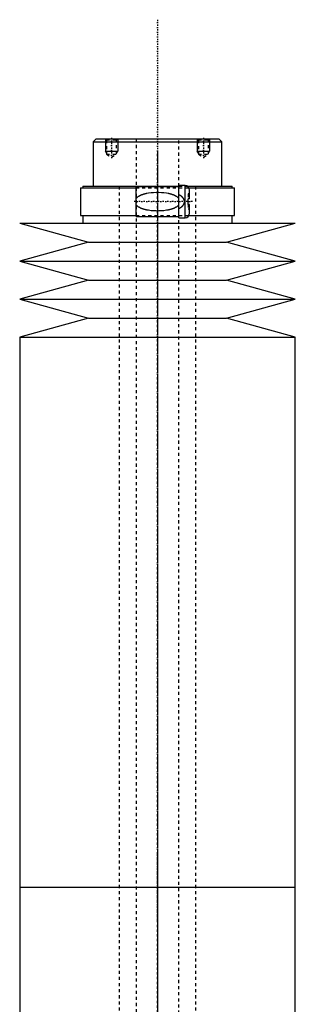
# Model space of a CAD drawing. Extents: x -120 to 120, y -136 to 719.
# Tile 13 of 13: x -45 to 45, y 398 to 719. Entities that reach past the tile are written whole.
import ezdxf

# ---------------------------------------------------------------- set-up
doc = ezdxf.new("R2010")
doc.units = 0
doc.linetypes.add('CENTER', pattern=[1.5, 0.45, -0.5, 0.05, -0.5])
doc.linetypes.add('DASHED', pattern=[2, 1, -1])
for name, color, linetype in [('AM_0', 7, 'CONTINUOUS'), ('AM_10', 7, 'CONTINUOUS'), ('AM_3', 7, 'DASHED'), ('AM_7', 7, 'CENTER')]:
    doc.layers.add(name, color=color, linetype=linetype)

msp = doc.modelspace()

# ---------------------------------------------------------------- linework, layer by layer
at = {"layer": 'AM_0', "color": 7, "linetype": 'CONTINUOUS'}
for p, q in [((-20, 680), (-21, 679)), ((-21, 679), (-21, 664.5)), ((-21, 679), (21, 679)), ((-20, 680), (20, 680)), ((21, 679), (20, 680)), ((21, 664.5), (21, 679)), ((-25.15, 664), (-25.15, 655)), ((-25.15, 664), (-7, 664)), ((-24.35, 664.5), (-24.35, 664)), ((-24.35, 664.5), (7, 664.5)), ((7, 664.3), (-7, 664.3)), ((-7, 654.7), (-7, 664.3)), ((9, 664.75), (7, 664.75)), ((7, 654.25), (7, 664.75)), ((9, 654.25), (9, 664.75)), ((9.83, 664.5), (24.35, 664.5)), ((10.3, 664), (25.15, 664)), ((10.5, 660.4), (10.5, 663.25)), ((24.35, 664), (24.35, 664.5)), ((25.15, 655), (25.15, 664)), ((10.5, 660.4), (10, 660.4)), ((10, 658.6), (10, 660.4)), ((10.5, 658.6), (10, 658.6)), ((10.5, 655.75), (10.5, 658.6)), ((-45, 652.5), (-22.5, 646.3)), ((-45, 652.5), (45, 652.5)), ((-25.15, 655), (-7, 655)), ((-24.35, 655), (-24.35, 652.5)), ((-7, 654.7), (7, 654.7)), ((7, 654.25), (9, 654.25)), ((10.3, 655), (25.15, 655)), ((22.5, 646.3), (45, 652.5)), ((24.35, 652.5), (24.35, 655)), ((-22.5, 646.3), (-45, 640.1)), ((-22.5, 646.3), (22.5, 646.3)), ((45, 640.1), (22.5, 646.3)), ((-45, 640.1), (-22.5, 633.9)), ((-45, 640.1), (45, 640.1)), ((22.5, 633.9), (45, 640.1)), ((-22.5, 633.9), (-45, 627.7)), ((-22.5, 633.9), (22.5, 633.9)), ((45, 627.7), (22.5, 633.9)), ((-45, 627.7), (-22.5, 621.5)), ((-45, 627.7), (45, 627.7)), ((22.5, 621.5), (45, 627.7)), ((-22.5, 621.5), (-45, 615.3)), ((-22.5, 621.5), (22.5, 621.5)), ((45, 615.3), (22.5, 621.5)), ((-45, 615.3), (-45, 435.75)), ((-45, 615.3), (45, 615.3)), ((45, 435.75), (45, 615.3)), ((-45, 435.75), (-45, 256.2)), ((-45, 435.75), (45, 435.75)), ((-45, 435.75), (0, 435.75)), ((45, 256.2), (45, 435.75))]:
    msp.add_line(p, q, dxfattribs=at)
for centre, start, end in [((9, 663.25), 0, 90), ((9, 655.75), 270, 0)]:
    msp.add_arc(centre, 1.5, start, end, dxfattribs=at)
at = {"layer": 'AM_10', "color": 7, "linetype": 'CONTINUOUS'}
for p, q in [((-17, 680), (-17, 676)), ((-13, 680), (-13, 676)), ((13, 680), (13, 676)), ((17, 680), (17, 676)), ((-16.62, 675.34), (-17, 676)), ((-17, 676), (-13, 676)), ((-13.38, 675.34), (-13, 676)), ((13.38, 675.34), (13, 676)), ((13, 676), (17, 676)), ((16.62, 675.34), (17, 676))]:
    msp.add_line(p, q, dxfattribs=at)
at = {"layer": 'AM_3', "color": 6, "linetype": 'DASHED'}
for p, q in [((-17, 680), (-16.62, 679.62)), ((-16.62, 679.62), (-16.62, 674.94)), ((-16.62, 679.62), (-13.38, 679.62)), ((-13.38, 679.62), (-13, 680)), ((-13.38, 674.94), (-13.38, 679.62)), ((-7, 680), (-7, -97.5)), ((7, -97.5), (7, 680)), ((13, 680), (13.38, 679.62)), ((13.38, 679.62), (13.38, 674.94)), ((13.38, 679.62), (16.62, 679.62)), ((16.62, 679.62), (17, 680)), ((16.62, 674.94), (16.62, 679.62)), ((-16.62, 674.94), (-15, 674)), ((-16.62, 674.94), (-13.38, 674.94)), ((-15, 674), (-13.38, 674.94)), ((13.38, 674.94), (15, 674)), ((13.38, 674.94), (16.62, 674.94)), ((15, 674), (16.62, 674.94)), ((-12.5, 664.5), (-12.5, -56.5)), ((-7, 664), (10.3, 664)), ((7, 664.5), (9.83, 664.5)), ((10.5, 662), (10, 662)), ((10, 662), (10, 660.4)), ((12.5, -56.5), (12.5, 664.5)), ((10, 658.6), (10, 657)), ((10.5, 657), (10, 657)), ((-7, 655), (10.3, 655))]:
    msp.add_line(p, q, dxfattribs=at)
for points in [[(-7, 660.5, 0), (-6.96, 660.56, 0), (-6.87, 660.67, 0), (-6.77, 660.77, 0), (-6.72, 660.82, 0), (-6.68, 660.86, 0), (-6.58, 660.95, 0), (-6.47, 661.04, 0), (-6.37, 661.12, 0), (-6.26, 661.19, 0), (-6.15, 661.26, 0), (-6.1, 661.3, 0), (-6.04, 661.33, 0), (-5.93, 661.4, 0), (-5.81, 661.46, 0), (-5.69, 661.52, 0), (-5.57, 661.58, 0), (-5.45, 661.64, 0), (-5.39, 661.66, 0), (-5.33, 661.69, 0), (-5.2, 661.74, 0), (-5.08, 661.79, 0), (-5.02, 661.81, 0), (-4.95, 661.84, 0), (-4.82, 661.88, 0), (-4.69, 661.93, 0), (-4.63, 661.95, 0), (-4.56, 661.97, 0), (-4.43, 662.01, 0), (-4.3, 662.05, 0), (-4.16, 662.08, 0), (-4.02, 662.12, 0), (-3.89, 662.15, 0), (-3.82, 662.17, 0), (-3.75, 662.18, 0), (-3.61, 662.21, 0), (-3.47, 662.24, 0), (-2.98, 662.33, 0), (-2.12, 662.45, 0), (-1.26, 662.52, 0), (-0.42, 662.55, 0), (0, 662.56, 0), (0.42, 662.55, 0), (1.26, 662.52, 0), (2.12, 662.45, 0), (2.98, 662.33, 0), (3.47, 662.24, 0), (3.61, 662.21, 0), (3.75, 662.18, 0), (3.82, 662.17, 0), (3.89, 662.15, 0), (4.02, 662.12, 0), (4.16, 662.08, 0), (4.3, 662.05, 0), (4.43, 662.01, 0), (4.56, 661.97, 0), (4.63, 661.95, 0), (4.69, 661.93, 0), (4.82, 661.88, 0), (4.95, 661.84, 0), (5.02, 661.81, 0), (5.08, 661.79, 0), (5.2, 661.74, 0), (5.33, 661.69, 0), (5.39, 661.66, 0), (5.45, 661.64, 0), (5.57, 661.58, 0), (5.69, 661.52, 0), (5.81, 661.46, 0), (5.93, 661.4, 0), (6.04, 661.33, 0), (6.1, 661.3, 0), (6.15, 661.26, 0), (6.26, 661.19, 0), (6.37, 661.12, 0), (6.47, 661.04, 0), (6.58, 660.95, 0), (6.68, 660.86, 0), (6.72, 660.82, 0), (6.77, 660.77, 0), (6.87, 660.67, 0), (6.96, 660.56, 0), (7, 660.5, 0)], [(7, 661.85, 0), (7.15, 661.76, 0), (7.31, 661.66, 0), (7.36, 661.62, 0), (7.41, 661.59, 0), (7.43, 661.57, 0), (7.45, 661.56, 0), (7.5, 661.52, 0), (7.54, 661.49, 0), (7.59, 661.46, 0), (7.63, 661.42, 0), (7.68, 661.38, 0), (7.7, 661.37, 0), (7.72, 661.35, 0), (7.76, 661.31, 0), (7.8, 661.27, 0), (7.82, 661.26, 0), (7.84, 661.24, 0), (7.88, 661.2, 0), (7.92, 661.16, 0), (7.94, 661.14, 0), (7.96, 661.12, 0), (8, 661.08, 0), (8.04, 661.04, 0), (8.07, 661, 0), (8.11, 660.96, 0), (8.14, 660.92, 0), (8.16, 660.9, 0), (8.18, 660.88, 0), (8.21, 660.83, 0), (8.24, 660.79, 0), (8.27, 660.75, 0), (8.3, 660.7, 0), (8.33, 660.66, 0), (8.35, 660.63, 0), (8.36, 660.61, 0), (8.39, 660.56, 0), (8.42, 660.51, 0), (8.45, 660.46, 0), (8.47, 660.41, 0), (8.5, 660.36, 0), (8.51, 660.33, 0), (8.52, 660.3, 0), (8.54, 660.25, 0), (8.57, 660.2, 0), (8.58, 660.14, 0), (8.6, 660.09, 0), (8.62, 660.03, 0), (8.63, 660, 0), (8.63, 659.98, 0), (8.65, 659.92, 0), (8.66, 659.86, 0), (8.67, 659.81, 0), (8.68, 659.75, 0), (8.68, 659.69, 0), (8.69, 659.67, 0), (8.69, 659.64, 0), (8.69, 659.58, 0), (8.69, 659.53, 0), (8.69, 659.5, 0), (8.69, 659.47, 0), (8.69, 659.42, 0), (8.69, 659.36, 0), (8.69, 659.33, 0), (8.68, 659.31, 0), (8.68, 659.25, 0), (8.67, 659.19, 0), (8.66, 659.14, 0), (8.65, 659.08, 0), (8.63, 659.02, 0), (8.63, 659, 0), (8.62, 658.97, 0), (8.6, 658.91, 0), (8.58, 658.86, 0), (8.57, 658.8, 0), (8.54, 658.75, 0), (8.52, 658.7, 0), (8.51, 658.67, 0), (8.5, 658.64, 0), (8.47, 658.59, 0), (8.45, 658.54, 0), (8.42, 658.49, 0), (8.39, 658.44, 0), (8.36, 658.39, 0), (8.35, 658.37, 0), (8.33, 658.34, 0), (8.3, 658.3, 0), (8.27, 658.25, 0), (8.24, 658.21, 0), (8.21, 658.17, 0), (8.18, 658.12, 0), (8.16, 658.1, 0), (8.14, 658.08, 0), (8.11, 658.04, 0), (8.07, 658, 0), (8.04, 657.96, 0), (8, 657.92, 0), (7.96, 657.88, 0), (7.94, 657.86, 0), (7.92, 657.84, 0), (7.88, 657.8, 0), (7.84, 657.76, 0), (7.82, 657.74, 0), (7.8, 657.73, 0), (7.76, 657.69, 0), (7.72, 657.65, 0), (7.7, 657.63, 0), (7.68, 657.62, 0), (7.63, 657.58, 0), (7.59, 657.54, 0), (7.54, 657.51, 0), (7.5, 657.48, 0), (7.45, 657.44, 0), (7.43, 657.43, 0), (7.41, 657.41, 0), (7.36, 657.38, 0), (7.31, 657.34, 0), (7.15, 657.24, 0), (7, 657.15, 0)], [(7, 658.5, 0), (6.96, 658.44, 0), (6.87, 658.33, 0), (6.77, 658.23, 0), (6.72, 658.18, 0), (6.68, 658.14, 0), (6.58, 658.05, 0), (6.47, 657.96, 0), (6.37, 657.88, 0), (6.26, 657.81, 0), (6.15, 657.74, 0), (6.1, 657.7, 0), (6.04, 657.67, 0), (5.93, 657.6, 0), (5.81, 657.54, 0), (5.69, 657.48, 0), (5.57, 657.42, 0), (5.45, 657.36, 0), (5.39, 657.34, 0), (5.33, 657.31, 0), (5.2, 657.26, 0), (5.08, 657.21, 0), (5.02, 657.19, 0), (4.95, 657.16, 0), (4.82, 657.12, 0), (4.69, 657.07, 0), (4.63, 657.05, 0), (4.56, 657.03, 0), (4.43, 656.99, 0), (4.3, 656.95, 0), (4.16, 656.92, 0), (4.02, 656.88, 0), (3.89, 656.85, 0), (3.82, 656.83, 0), (3.75, 656.82, 0), (3.61, 656.79, 0), (3.47, 656.76, 0), (2.98, 656.67, 0), (2.12, 656.55, 0), (1.26, 656.48, 0), (0.42, 656.45, 0), (0, 656.44, 0), (-0.42, 656.45, 0), (-1.26, 656.48, 0), (-2.12, 656.55, 0), (-2.98, 656.67, 0), (-3.47, 656.76, 0), (-3.61, 656.79, 0), (-3.75, 656.82, 0), (-3.82, 656.83, 0), (-3.89, 656.85, 0), (-4.02, 656.88, 0), (-4.16, 656.92, 0), (-4.3, 656.95, 0), (-4.43, 656.99, 0), (-4.56, 657.03, 0), (-4.63, 657.05, 0), (-4.69, 657.07, 0), (-4.82, 657.12, 0), (-4.95, 657.16, 0), (-5.02, 657.19, 0), (-5.08, 657.21, 0), (-5.2, 657.26, 0), (-5.33, 657.31, 0), (-5.39, 657.34, 0), (-5.45, 657.36, 0), (-5.57, 657.42, 0), (-5.69, 657.48, 0), (-5.81, 657.54, 0), (-5.93, 657.6, 0), (-6.04, 657.67, 0), (-6.1, 657.7, 0), (-6.15, 657.74, 0), (-6.26, 657.81, 0), (-6.37, 657.88, 0), (-6.47, 657.96, 0), (-6.58, 658.05, 0), (-6.68, 658.14, 0), (-6.72, 658.18, 0), (-6.77, 658.23, 0), (-6.87, 658.33, 0), (-6.96, 658.44, 0), (-7, 658.5, 0)]]:
    msp.add_polyline3d(points, dxfattribs=at)
at = {"layer": 'AM_7', "color": 4, "linetype": 'CENTER'}
for p, q in [((0, 718.88), (0, -136.38)), ((-15, 680.3), (-15, 673.7)), ((15, 680.3), (15, 673.7)), ((0, 675.94), (0, 424.31)), ((11.38, 659.5), (-7.88, 659.5)), ((0, 447.19), (0, 195.56))]:
    msp.add_line(p, q, dxfattribs=at)

doc.saveas('drawing.dxf')
